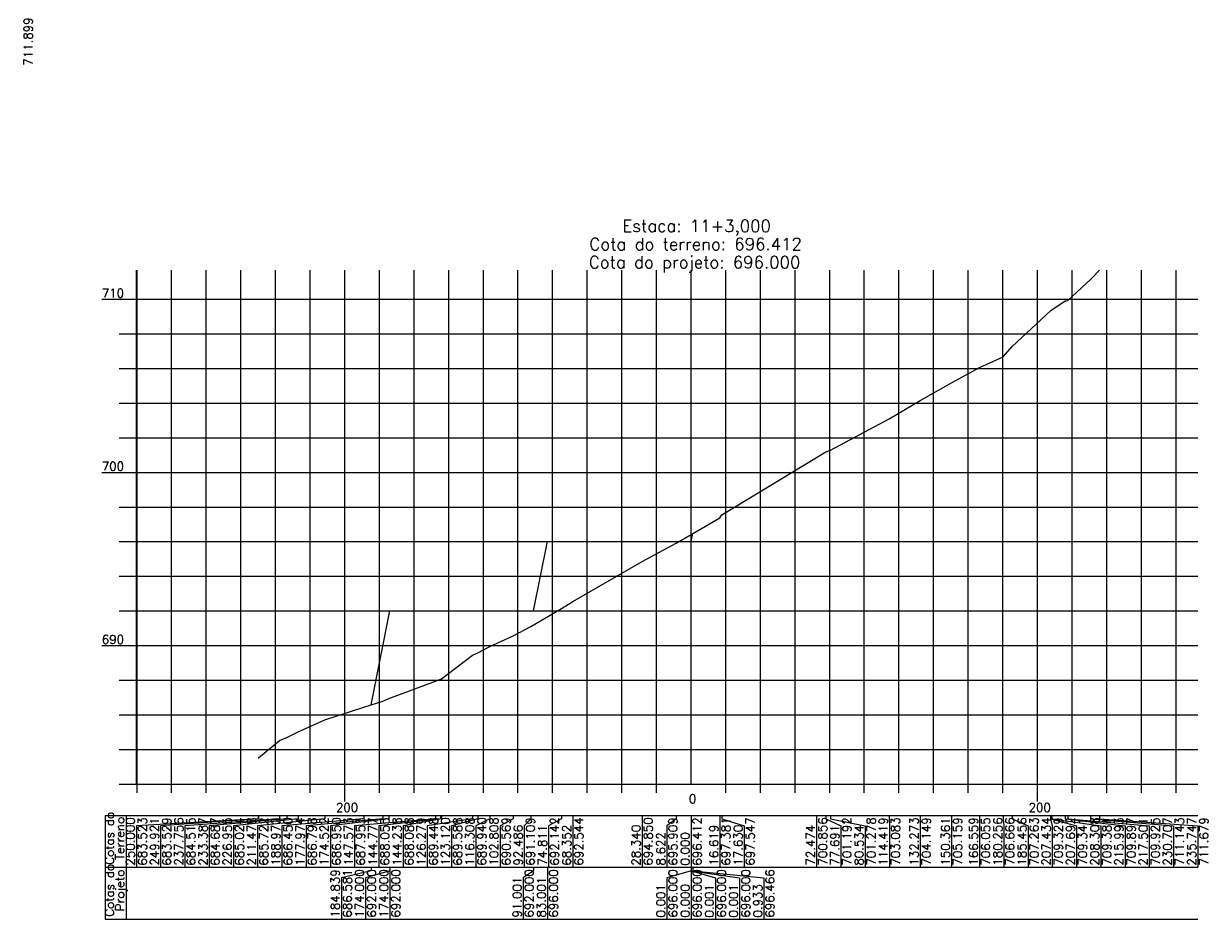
# Model space of a CAD drawing. Header units: inches. Extents: x 0 to 2148, y 0 to 1011.
# Tile 14 of 14: x 1796 to 2138, y 445 to 703. Entities that reach past the tile are written whole.
import ezdxf

# ---------------------------------------------------------------- set-up
doc = ezdxf.new("R2010")
doc.units = ezdxf.units.IN
doc.header["$MEASUREMENT"] = 0
doc.linetypes.add('CONTINUO', pattern=[0])
doc.layers.add('TG', color=7, linetype='CONTINUO')
doc.styles.add('SIMPLEX', font='simplex', dxfattribs={"height": 0.2})

msp = doc.modelspace()

# ---------------------------------------------------------------- linework, layer by layer
at = {"layer": 'TG', "color": 4, "linetype": 'CONTINUO', "flags": 128}
for points in [[(1828.8306, 483.75), (1828.8306, 632.145)], [(1989.00635, 483.75), (1989.00635, 632.145)], [(1818.8306, 623.75), (1828.8306, 623.75)], [(1823.8306, 613.75), (1828.8306, 613.75)], [(1823.8306, 603.75), (1828.8306, 603.75)], [(1823.8306, 593.75), (1828.8306, 593.75)], [(1823.8306, 583.75), (1828.8306, 583.75)], [(1818.8306, 573.75), (1828.8306, 573.75)], [(1823.8306, 563.75), (1828.8306, 563.75)], [(1823.8306, 553.75), (1828.8306, 553.75)], [(1823.8306, 543.75), (1828.8306, 543.75)], [(1823.8306, 533.75), (1828.8306, 533.75)], [(1818.8306, 523.75), (1828.8306, 523.75)], [(1823.8306, 513.75), (1828.8306, 513.75)], [(1823.8306, 503.75), (1828.8306, 503.75)], [(1823.8306, 493.75), (1828.8306, 493.75)], [(1823.8306, 483.75), (1828.8306, 483.75)], [(1828.8306, 483.75), (2135.28605, 483.75)], [(1829.00635, 481.25), (1829.00635, 483.75)], [(1839.00635, 481.25), (1839.00635, 483.75)], [(1849.00635, 481.25), (1849.00635, 483.75)], [(1859.00635, 481.25), (1859.00635, 483.75)], [(1869.00635, 481.25), (1869.00635, 483.75)], [(1879.00635, 481.25), (1879.00635, 483.75)], [(1889.00635, 478.75), (1889.00635, 483.75)], [(1899.00635, 481.25), (1899.00635, 483.75)], [(1909.00635, 481.25), (1909.00635, 483.75)], [(1919.00635, 481.25), (1919.00635, 483.75)], [(1929.00635, 481.25), (1929.00635, 483.75)], [(1939.00635, 481.25), (1939.00635, 483.75)], [(1949.00635, 481.25), (1949.00635, 483.75)], [(1959.00635, 481.25), (1959.00635, 483.75)], [(1969.00635, 481.25), (1969.00635, 483.75)], [(1979.00635, 481.25), (1979.00635, 483.75)], [(1999.00635, 481.25), (1999.00635, 483.75)], [(2009.00635, 481.25), (2009.00635, 483.75)], [(2019.00635, 481.25), (2019.00635, 483.75)], [(2029.00635, 481.25), (2029.00635, 483.75)], [(2039.00635, 481.25), (2039.00635, 483.75)], [(2049.00635, 481.25), (2049.00635, 483.75)], [(2059.00635, 481.25), (2059.00635, 483.75)], [(2069.00635, 481.25), (2069.00635, 483.75)], [(2079.00635, 481.25), (2079.00635, 483.75)], [(2089.00635, 478.75), (2089.00635, 483.75)], [(2099.00635, 481.25), (2099.00635, 483.75)], [(2109.00635, 481.25), (2109.00635, 483.75)], [(2119.00635, 481.25), (2119.00635, 483.75)], [(2129.00635, 481.25), (2129.00635, 483.75)]]:
    msp.add_lwpolyline(points, dxfattribs=at)
at = {"layer": 'TG', "color": 7, "linetype": 'CONTINUO', "flags": 128}
for points in [[(1829.00635, 483.75), (1829.00635, 632.145)], [(1839.00635, 483.75), (1839.00635, 632.145)], [(1849.00635, 483.75), (1849.00635, 632.145)], [(1859.00635, 483.75), (1859.00635, 632.145)], [(1869.00635, 483.75), (1869.00635, 632.145)], [(1879.00635, 483.75), (1879.00635, 632.145)], [(1889.00635, 483.75), (1889.00635, 632.145)], [(1899.00635, 483.75), (1899.00635, 632.145)], [(1909.00635, 483.75), (1909.00635, 632.145)], [(1919.00635, 483.75), (1919.00635, 632.145)], [(1929.00635, 483.75), (1929.00635, 632.145)], [(1939.00635, 483.75), (1939.00635, 632.145)], [(1949.00635, 483.75), (1949.00635, 632.145)], [(1959.00635, 483.75), (1959.00635, 632.145)], [(1969.00635, 483.75), (1969.00635, 632.145)], [(1979.00635, 483.75), (1979.00635, 632.145)], [(1999.00635, 483.75), (1999.00635, 632.145)], [(2009.00635, 483.75), (2009.00635, 632.145)], [(2019.00635, 483.75), (2019.00635, 632.145)], [(2029.00635, 483.75), (2029.00635, 632.145)], [(2039.00635, 483.75), (2039.00635, 632.145)], [(2049.00635, 483.75), (2049.00635, 632.145)], [(2059.00635, 483.75), (2059.00635, 632.145)], [(2069.00635, 483.75), (2069.00635, 632.145)], [(2079.00635, 483.75), (2079.00635, 632.145)], [(2089.00635, 483.75), (2089.00635, 632.145)], [(2099.00635, 483.75), (2099.00635, 632.145)], [(2109.00635, 483.75), (2109.00635, 632.145)], [(2119.00635, 483.75), (2119.00635, 632.145)], [(2129.00635, 483.75), (2129.00635, 632.145)], [(1828.8306, 623.75), (2135.28605, 623.75)], [(1828.8306, 613.75), (2135.28605, 613.75)], [(1828.8306, 603.75), (2135.28605, 603.75)], [(1828.8306, 593.75), (2135.28605, 593.75)], [(1828.8306, 583.75), (2135.28605, 583.75)], [(1828.8306, 573.75), (2135.28605, 573.75)], [(1828.8306, 563.75), (2135.28605, 563.75)], [(1828.8306, 553.75), (2135.28605, 553.75)], [(1828.8306, 543.75), (2135.28605, 543.75)], [(1828.8306, 533.75), (2135.28605, 533.75)], [(1828.8306, 523.75), (2135.28605, 523.75)], [(1828.8306, 513.75), (2135.28605, 513.75)], [(1828.8306, 503.75), (2135.28605, 503.75)], [(1828.8306, 493.75), (2135.28605, 493.75)], [(1819.8306, 474.75), (2135.28605, 474.75)], [(1819.8306, 474.75), (1819.8306, 459.75)], [(1825.8306, 474.75), (1825.8306, 459.75)], [(1864.00635, 473.75), (1828.8306, 471.75)], [(1864.04565, 473.75), (1835.8306, 471.75)], [(1870.1286, 473.75), (1842.8306, 471.75)], [(1872.31275, 473.75), (1849.8306, 471.75)], [(1875.5287, 473.75), (1856.8306, 471.75)], [(1883.2673, 473.75), (1863.8306, 471.75)], [(1864.00635, 474.75), (1864.00635, 473.75)], [(1864.04565, 474.75), (1864.04565, 473.75)], [(1870.1286, 474.75), (1870.1286, 473.75)], [(1894.5204, 473.75), (1870.8306, 471.75)], [(1872.31275, 474.75), (1872.31275, 473.75)], [(1875.5287, 474.75), (1875.5287, 473.75)], [(1900.0195, 473.75), (1877.8306, 471.75)], [(1883.2673, 474.75), (1883.2673, 473.75)], [(1901.74555, 473.75), (1884.8306, 471.75)], [(1915.21995, 473.75), (1891.8306, 471.75)], [(1894.5204, 474.75), (1894.5204, 473.75)], [(1916.6177, 473.75), (1898.8306, 471.75)], [(1900.0195, 474.75), (1900.0195, 473.75)], [(1901.74555, 474.75), (1901.74555, 473.75)], [(1916.8875, 473.75), (1905.8306, 471.75)], [(1925.867, 473.75), (1912.8306, 471.75)], [(1915.21995, 474.75), (1915.21995, 473.75)], [(1916.6177, 474.75), (1916.6177, 473.75)], [(1916.8875, 474.75), (1916.8875, 473.75)], [(1927.4464, 473.75), (1919.8306, 471.75)], [(1925.867, 474.75), (1925.867, 473.75)], [(1930.85255, 473.75), (1926.8306, 471.75)], [(1927.4464, 474.75), (1927.4464, 473.75)], [(1930.85255, 474.75), (1930.85255, 473.75)], [(1937.6025, 473.75), (1933.8306, 471.75)], [(1937.6025, 474.75), (1937.6025, 473.75)], [(1942.76335, 473.75), (1940.8306, 471.75)], [(1942.76335, 474.75), (1942.76335, 473.75)], [(1951.60105, 473.75), (1947.8306, 471.75)], [(1951.60105, 474.75), (1951.60105, 473.75)], [(1954.8306, 474.75), (1954.8306, 459.75)], [(1974.83645, 474.75), (1974.83645, 459.75)], [(1984.69545, 473.75), (1982.00635, 471.75)], [(1984.69545, 474.75), (1984.69545, 473.75)], [(1989.00635, 474.75), (1989.00635, 459.75)], [(1997.31595, 474.75), (1997.31595, 459.75)], [(1997.82125, 474.75), (1997.82125, 473.75)], [(1997.82125, 473.75), (2004.31595, 471.75)], [(2025.24345, 474.75), (2025.24345, 459.75)], [(2027.85165, 474.75), (2027.85165, 473.75)], [(2027.85165, 473.75), (2032.24345, 471.75)], [(2029.2734, 474.75), (2029.2734, 473.75)], [(2029.2734, 473.75), (2039.24345, 471.75)], [(2046.21565, 474.75), (2046.21565, 473.75)], [(2046.21565, 473.75), (2046.24345, 471.75)], [(2055.1427, 474.75), (2055.1427, 459.75)], [(2064.18695, 474.75), (2064.18695, 459.75)], [(2072.28605, 474.75), (2072.28605, 459.75)], [(2079.13425, 474.75), (2079.13425, 473.75)], [(2079.13425, 473.75), (2079.28605, 471.75)], [(2081.73425, 474.75), (2081.73425, 473.75)], [(2081.73425, 473.75), (2086.28605, 471.75)], [(2092.72345, 474.75), (2092.72345, 473.75)], [(2092.72345, 473.75), (2093.28605, 471.75)], [(2092.8524, 474.75), (2092.8524, 473.75)], [(2092.8524, 473.75), (2100.28605, 471.75)], [(2093.16055, 474.75), (2093.16055, 473.75)], [(2093.16055, 473.75), (2107.28605, 471.75)], [(2097.0029, 474.75), (2097.0029, 473.75)], [(2097.0029, 473.75), (2114.28605, 471.75)], [(2097.75675, 474.75), (2097.75675, 473.75)], [(2097.75675, 473.75), (2121.28605, 471.75)], [(2104.35995, 474.75), (2104.35995, 473.75)], [(2104.35995, 473.75), (2128.28605, 471.75)], [(2106.8796, 474.75), (2106.8796, 473.75)], [(2106.8796, 473.75), (2135.28605, 471.75)], [(1828.8306, 471.75), (1828.8306, 459.75)], [(1835.8306, 471.75), (1835.8306, 459.75)], [(1842.8306, 471.75), (1842.8306, 459.75)], [(1849.8306, 471.75), (1849.8306, 459.75)], [(1856.8306, 471.75), (1856.8306, 459.75)], [(1863.8306, 471.75), (1863.8306, 459.75)], [(1870.8306, 471.75), (1870.8306, 459.75)], [(1877.8306, 471.75), (1877.8306, 459.75)], [(1884.8306, 471.75), (1884.8306, 459.75)], [(1891.8306, 471.75), (1891.8306, 459.75)], [(1898.8306, 471.75), (1898.8306, 459.75)], [(1905.8306, 471.75), (1905.8306, 459.75)], [(1912.8306, 471.75), (1912.8306, 459.75)], [(1919.8306, 471.75), (1919.8306, 459.75)], [(1926.8306, 471.75), (1926.8306, 459.75)], [(1933.8306, 471.75), (1933.8306, 459.75)], [(1940.8306, 471.75), (1940.8306, 459.75)], [(1947.8306, 471.75), (1947.8306, 459.75)], [(1982.00635, 471.75), (1982.00635, 459.75)], [(2004.31595, 471.75), (2004.31595, 459.75)], [(2032.24345, 471.75), (2032.24345, 459.75)], [(2039.24345, 471.75), (2039.24345, 459.75)], [(2046.24345, 471.75), (2046.24345, 459.75)], [(2079.28605, 471.75), (2079.28605, 459.75)], [(2086.28605, 471.75), (2086.28605, 459.75)], [(2093.28605, 471.75), (2093.28605, 459.75)], [(2100.28605, 471.75), (2100.28605, 459.75)], [(2107.28605, 471.75), (2107.28605, 459.75)], [(2114.28605, 471.75), (2114.28605, 459.75)], [(2121.28605, 471.75), (2121.28605, 459.75)], [(2128.28605, 471.75), (2128.28605, 459.75)], [(2135.28605, 471.75), (2135.28605, 459.75)], [(1819.8306, 459.75), (2135.28605, 459.75)], [(1819.8306, 459.75), (1819.8306, 444.75)], [(1825.8306, 459.75), (1825.8306, 444.75)], [(1896.5869, 458.75), (1888.0061, 456.75)], [(1902.0061, 458.75), (1895.0061, 456.75)], [(1896.5869, 459.75), (1896.5869, 458.75)], [(1902.0061, 459.75), (1902.0061, 444.75)], [(1902.0061, 459.75), (1902.0061, 458.75)], [(1943.5061, 458.75), (1940.5061, 456.75)], [(1943.5061, 459.75), (1943.5061, 458.75)], [(1947.5061, 459.75), (1947.5061, 444.75)], [(1989.0061, 458.75), (1982.00635, 456.75)], [(1989.0061, 459.75), (1989.0061, 458.75)], [(1989.00635, 459.75), (1989.00635, 444.75)], [(1989.0066, 459.75), (1989.0066, 458.75)], [(1989.0066, 459.75), (1989.0066, 458.75)], [(1989.0066, 458.75), (1996.00635, 456.75)], [(1989.0066, 458.75), (2003.00635, 456.75)], [(1989.473, 459.75), (1989.473, 458.75)], [(1989.473, 458.75), (2010.00635, 456.75)], [(1888.0061, 456.75), (1888.0061, 444.75)], [(1895.0061, 456.75), (1895.0061, 444.75)], [(1940.5061, 456.75), (1940.5061, 444.75)], [(1982.00635, 456.75), (1982.00635, 444.75)], [(1996.00635, 456.75), (1996.00635, 444.75)], [(2003.00635, 456.75), (2003.00635, 444.75)], [(2010.00635, 456.75), (2010.00635, 444.75)], [(1819.8306, 444.75), (2135.28605, 444.75)]]:
    msp.add_lwpolyline(points, dxfattribs=at)
at = {"layer": 'TG', "color": 1, "linetype": 'CONTINUO', "flags": 128}
msp.add_lwpolyline([(1864.00635, 491.365), (1864.04565, 491.395), (1870.1286, 496.325), (1872.31275, 497.185), (1875.5287, 498.87), (1883.2673, 502.36), (1894.5204, 506), (1900.0195, 507.74), (1901.74555, 508.5), (1915.21995, 513.515), (1916.6177, 514.025), (1916.8875, 514.19), (1925.867, 520.99), (1927.4464, 521.69), (1930.85255, 523.45), (1937.6025, 526.595), (1942.76335, 529.295), (1951.60105, 534.46), (1954.8306, 536.47), (1974.83645, 548), (1984.69545, 553.295), (1989.00635, 555.81), (1997.31595, 560.655), (1997.82125, 561.485), (2025.24345, 578.03), (2027.85165, 579.71), (2029.2734, 580.14), (2046.21565, 589.165), (2055.1427, 594.495), (2064.18695, 599.545), (2072.28605, 604.025), (2079.13425, 607.08), (2081.73425, 610.065), (2092.72345, 620.395), (2092.8524, 620.455), (2093.16055, 620.655), (2097.0029, 623.235), (2097.75675, 623.375), (2104.35995, 629.465), (2106.8796, 632.145)], dxfattribs=at)
at = {"layer": 'TG', "color": 3, "linetype": 'CONTINUO', "flags": 128}
msp.add_lwpolyline([(1896.5869, 506.655), (1902.0061, 533.75), (1902.0061, 533.75), (1943.5061, 533.75), (1947.5061, 553.75), (1989.0061, 553.75), (1989.00635, 553.75), (1989.0066, 553.75), (1989.0066, 553.75), (1989.473, 556.08)], dxfattribs=at)

# ---------------------------------------------------------------- texts
at = {"layer": 'TG', "color": 2, "style": 'SIMPLEX'}
for s, p in [('711.899', (1798.8306, 691.13)), ('Cotas do', (1822.3306, 460.52053)), ('Terreno', (1825.3306, 461.90462)), ('250.000', (1828.3306, 460.25)), ('683.523', (1831.8306, 460.25)), ('249.921', (1835.3306, 460.25)), ('683.529', (1838.8306, 460.25)), ('237.756', (1842.3306, 460.25)), ('684.515', (1845.8306, 460.25)), ('233.387', (1849.3306, 460.25)), ('684.687', (1852.8306, 460.25)), ('226.955', (1856.3306, 460.25)), ('685.024', (1859.8306, 460.25)), ('211.478', (1863.3306, 460.25)), ('685.722', (1866.8306, 460.25)), ('188.972', (1870.3306, 460.25)), ('686.450', (1873.8306, 460.25)), ('177.974', (1877.3306, 460.25)), ('686.798', (1880.8306, 460.25)), ('174.522', (1884.3306, 460.25)), ('686.950', (1887.8306, 460.25)), ('147.573', (1891.3306, 460.25)), ('687.953', (1894.8306, 460.25)), ('144.777', (1898.3306, 460.25)), ('688.055', (1901.8306, 460.25)), ('144.238', (1905.3306, 460.25)), ('688.088', (1908.8306, 460.25)), ('126.279', (1912.3306, 460.25)), ('689.448', (1915.8306, 460.25)), ('123.120', (1919.3306, 460.25)), ('689.588', (1922.8306, 460.25)), ('116.308', (1926.3306, 460.25)), ('689.940', (1929.8306, 460.25)), ('102.808', (1933.3306, 460.25)), ('690.569', (1936.8306, 460.25)), ('691.109', (1943.8306, 460.25)), ('692.142', (1950.8306, 460.25)), ('692.544', (1957.8306, 460.25)), ('694.850', (1977.83645, 460.25)), ('695.909', (1985.00635, 460.25)), ('696.412', (1992.00635, 460.25)), ('697.381', (2000.31595, 460.25)), ('697.547', (2007.31595, 460.25)), ('700.856', (2028.24345, 460.25)), ('701.192', (2035.24345, 460.25)), ('701.278', (2042.24345, 460.25)), ('114.419', (2045.74345, 460.25)), ('703.083', (2049.24345, 460.25)), ('132.273', (2054.6427, 460.25)), ('704.149', (2058.1427, 460.25)), ('150.361', (2063.68695, 460.25)), ('705.159', (2067.18695, 460.25)), ('166.559', (2071.78605, 460.25)), ('706.055', (2075.28605, 460.25)), ('180.256', (2078.78605, 460.25)), ('706.666', (2082.28605, 460.25)), ('185.456', (2085.78605, 460.25)), ('707.263', (2089.28605, 460.25)), ('207.434', (2092.78605, 460.25)), ('709.329', (2096.28605, 460.25)), ('207.692', (2099.78605, 460.25)), ('709.341', (2103.28605, 460.25)), ('208.308', (2106.78605, 460.25)), ('709.381', (2110.28605, 460.25)), ('215.993', (2113.78605, 460.25)), ('709.897', (2117.28605, 460.25)), ('217.501', (2120.78605, 460.25)), ('709.925', (2124.28605, 460.25)), ('230.707', (2127.78605, 460.25)), ('711.143', (2131.28605, 460.25)), ('235.747', (2134.78605, 460.25)), ('711.679', (2138.28605, 460.25)), ('92.486', (1940.3306, 460.25)), ('74.811', (1947.3306, 460.25)), ('68.352', (1954.3306, 460.25)), ('28.340', (1974.33645, 460.25)), ('0.000', (1988.50635, 460.25)), ('16.619', (1996.81595, 460.25)), ('17.630', (2003.81595, 460.25)), ('72.474', (2024.74345, 460.25)), ('77.691', (2031.74345, 460.25)), ('80.534', (2038.74345, 460.25)), ('8.622', (1981.50635, 460.25)), ('Cotas do', (1822.3306, 445.52053)), ('Projeto', (1825.3306, 447.09553)), ('184.839', (1887.5061, 445.25)), ('686.581', (1891.0061, 445.25)), ('174.000', (1894.5061, 445.25)), ('692.000', (1898.0061, 445.25)), ('174.000', (1901.5061, 445.25)), ('692.000', (1905.0061, 445.25)), ('91.001', (1940.0061, 445.25)), ('692.000', (1943.5061, 445.25)), ('83.001', (1947.0061, 445.25)), ('696.000', (1950.5061, 445.25)), ('696.000', (1985.00635, 445.25)), ('696.000', (1992.00635, 445.25)), ('696.000', (1999.00635, 445.25)), ('696.000', (2006.00635, 445.25)), ('696.466', (2013.00635, 445.25)), ('0.001', (1981.50635, 445.25)), ('0.000', (1988.50635, 445.25)), ('0.001', (1995.50635, 445.25)), ('0.001', (2002.50635, 445.25)), ('0.933', (2009.50635, 445.25))]:
    msp.add_text(s, height=2.5, rotation=90, dxfattribs=at).set_placement(p)
at = {"layer": 'TG', "color": 1, "style": 'SIMPLEX'}
for s, p in [('Estaca: 11+3,000', (1969.13828, 643.145)), ('Cota do terreno: 696.412', (1959.62692, 637.895)), ('Cota do projeto: 696.000', (1959.48601, 632.645))]:
    msp.add_text(s, height=3.5, dxfattribs=at).set_placement(p)
at = {"layer": 'TG', "color": 2, "style": 'SIMPLEX'}
for s, p in [('710', (1818.8306, 624.25)), ('700', (1818.8306, 574.25)), ('690', (1818.8306, 524.25)), ('0', (1988.33824, 478.25)), ('200', (1886.42915, 475.75)), ('200', (2086.42915, 475.75))]:
    msp.add_text(s, height=2.5, dxfattribs=at).set_placement(p)

doc.saveas('drawing.dxf')
